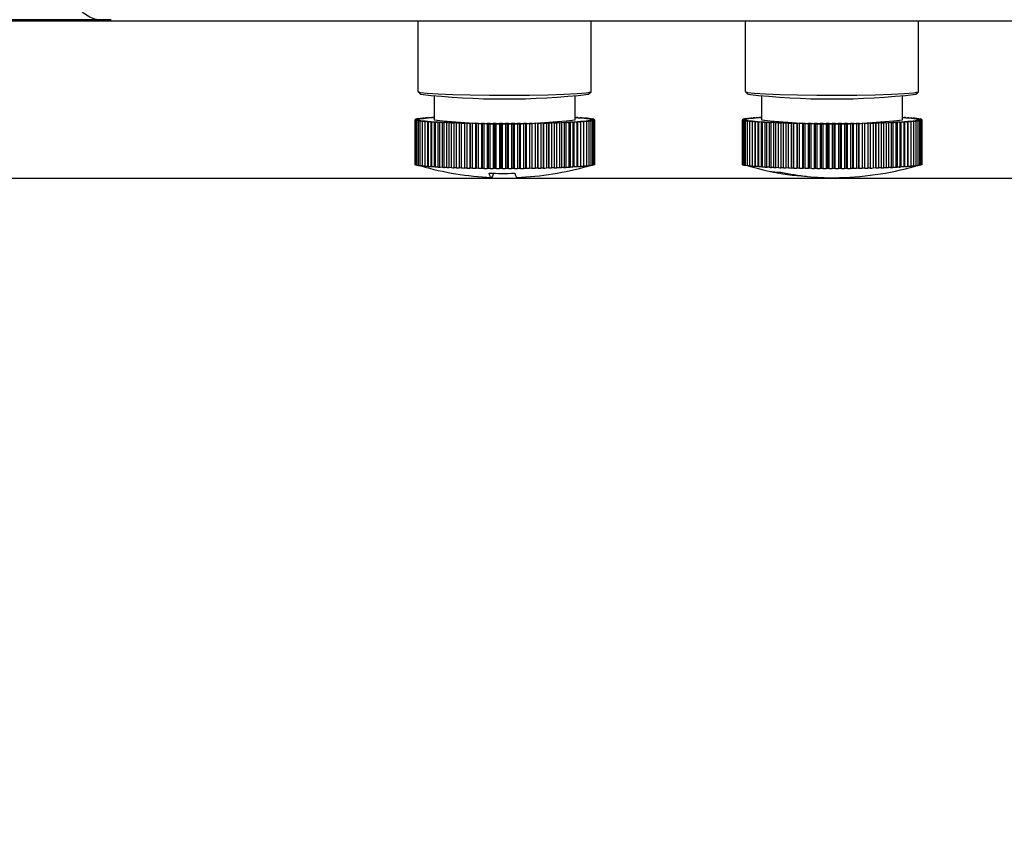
# Model space of a CAD drawing. Header units: millimetres. Extents: x 0 to 210, y 0 to 148.
# Tile 3 of 52: x 24 to 36, y 36 to 47. Entities that reach past the tile are written whole.
import ezdxf

# ---------------------------------------------------------------- set-up
doc = ezdxf.new("R2010")
doc.units = ezdxf.units.MM
doc.header["$LTSCALE"] = 0.5
doc.layers.add('FORMAT', color=7, linetype='Continuous')
doc.styles.add('SLDTEXTSTYLE0', font='TXT', dxfattribs={"width": 0.605})
doc.dimstyles.new('SLDDIMSTYLE0', dxfattribs={"dimtxt": 1.284159, "dimasz": 1.651, "dimexe": 0, "dimexo": 0.0625, "dimgap": 0.32104, "dimtad": 1, "dimdec": 1, "dimlfac": 6, "dimrnd": 1e-09, "dimzin": 12, "dimdsep": 46, "dimtxsty": 'SLDTEXTSTYLE0', "dimsah": 1, "dimcen": 0.09, "dimadec": 0, "dimazin": 3, "dimtfac": 1, "dimtdec": 1, "dimtmove": 0, "dimatfit": 0, "dimfxl": 0, "dimfrac": 2, "dimtolj": 1, "dimtzin": 12, "dimarcsym": 0})
doc.dimstyles.new('SLDDIMSTYLE2', dxfattribs={"dimtxt": 1.284159, "dimasz": 1.651, "dimexe": 0, "dimexo": 0.0625, "dimgap": 0.32104, "dimtad": 1, "dimdec": 0, "dimlfac": 6, "dimrnd": 1e-09, "dimzin": 12, "dimdsep": 46, "dimtxsty": 'SLDTEXTSTYLE0', "dimsah": 1, "dimcen": 0.09, "dimadec": 0, "dimazin": 3, "dimtfac": 1, "dimtdec": 1, "dimtofl": 0, "dimtmove": 0, "dimatfit": 3, "dimfxl": 0, "dimfrac": 2, "dimtolj": 1, "dimtzin": 12, "dimarcsym": 0})
doc.dimstyles.new('SLDDIMSTYLE3', dxfattribs={"dimtxt": 1.284159, "dimasz": 1.651, "dimexe": 0, "dimexo": 0.0625, "dimgap": 0.32104, "dimtad": 1, "dimdec": 1, "dimlfac": 6, "dimrnd": 1e-09, "dimzin": 12, "dimdsep": 46, "dimtxsty": 'SLDTEXTSTYLE0', "dimsah": 1, "dimcen": 0.09, "dimadec": 0, "dimazin": 3, "dimtfac": 1, "dimtdec": 1, "dimtofl": 0, "dimtmove": 0, "dimatfit": 3, "dimfxl": 0, "dimfrac": 2, "dimtolj": 1, "dimtzin": 12, "dimarcsym": 0})

# ---------------------------------------------------------------- blocks, each defined once
blk = doc.blocks.new('_D')
at = {"layer": 'FORMAT'}
for p, q in [((20.392, 46.513), (20.392, 55.294)), ((18.126, 53.922), (18.126, 54.363)), ((18.126, 54.363), (20.098, 54.363)), ((20.098, 54.363), (20.098, 53.922)), ((18.126, 49.512), (18.126, 49.071)), ((20.098, 49.071), (20.098, 49.512)), ((18.126, 49.071), (20.098, 49.071)), ((24.779, 46.513), (19.892, 46.513)), ((20.392, 44.473), (20.392, 46.513)), ((42.695, 44.473), (19.892, 44.473)), ((20.392, 44.473), (20.392, 41.298))]:
    blk.add_line(p, q, dxfattribs=at)
for points in [[(20.392, 46.513), (20.646, 48.164), (20.138, 48.164)], [(20.392, 44.473), (20.138, 42.822), (20.646, 42.822)]]:
    blk.add_solid(points, dxfattribs=at)
at = {"layer": 'FORMAT', "char_height": 1.3229, "attachment_point": 1, "rotation": 90, "style": 'SLDTEXTSTYLE0'}
for s, insert in [('0,482', (18.393, 49.512)), ('12,2', (16.127, 50.002))]:
    blk.add_mtext(s, dxfattribs=dict(at, insert=insert))
blk = doc.blocks.new('_D_2')
at = {"layer": 'FORMAT'}
for p, q in [((24.779, 70.558), (14.42, 70.558)), ((14.92, 46.513), (14.92, 70.558)), ((12.654, 60.25), (12.654, 60.691)), ((12.654, 60.691), (14.626, 60.691)), ((14.626, 60.691), (14.626, 60.25)), ((12.654, 56.821), (12.654, 56.38)), ((14.626, 56.38), (14.626, 56.821)), ((12.654, 56.38), (14.626, 56.38)), ((24.779, 46.513), (14.42, 46.513))]:
    blk.add_line(p, q, dxfattribs=at)
for points in [[(14.92, 70.558), (14.666, 68.907), (15.174, 68.907)], [(14.92, 46.513), (15.174, 48.164), (14.666, 48.164)]]:
    blk.add_solid(points, dxfattribs=at)
at = {"layer": 'FORMAT', "char_height": 1.3229, "attachment_point": 1, "rotation": 90, "style": 'SLDTEXTSTYLE0'}
for s, insert in [('5,68', (12.921, 56.821)), ('144', (10.655, 57.066))]:
    blk.add_mtext(s, dxfattribs=dict(at, insert=insert))
blk = doc.blocks.new('_D_4')
at = {"layer": 'FORMAT'}
for p, q in [((24.837, 46.533), (14.55, 46.533)), ((15.05, 46.533), (15.05, 8.533)), ((12.783, 29.248), (12.783, 29.689)), ((12.783, 29.689), (14.755, 29.689)), ((14.755, 29.689), (14.755, 29.248)), ((12.783, 25.818), (12.783, 25.377)), ((14.755, 25.377), (14.755, 25.818)), ((12.783, 25.377), (14.755, 25.377)), ((24.837, 8.533), (14.55, 8.533))]:
    blk.add_line(p, q, dxfattribs=at)
for points in [[(15.05, 46.533), (14.796, 44.882), (15.304, 44.882)], [(15.05, 8.533), (15.304, 10.184), (14.796, 10.184)]]:
    blk.add_solid(points, dxfattribs=at)
at = {"layer": 'FORMAT', "attachment_point": 1, "rotation": 90, "style": 'SLDTEXTSTYLE0'}
for s, insert, char_height in [('minimal pitch', (15.316, 22.389), 1.32292), ('8,98', (13.05, 25.818), 1.3229), ('228', (10.784, 26.063), 1.3229)]:
    blk.add_mtext(s, dxfattribs=dict(at, insert=insert, char_height=char_height))

msp = doc.modelspace()

# ---------------------------------------------------------------- linework, layer by layer
at = {"color": 7, "linetype": 'Continuous', "lineweight": 25}
for p, q in [((47.851901, 46.513328), (24.779362, 46.513328)), ((28.820195, 46.513328), (28.820195, 45.600782)), ((31.070195, 45.600782), (31.070195, 46.513328)), ((33.070195, 46.513328), (33.070195, 45.600782)), ((35.320195, 45.600782), (35.320195, 46.513328)), ((28.821268, 45.59864), (28.854569, 45.565402)), ((29.028528, 45.541622), (29.028528, 45.234465)), ((30.861862, 45.234465), (30.861862, 45.541622)), ((31.035821, 45.565402), (31.069122, 45.59864)), ((33.071268, 45.59864), (33.104569, 45.565402)), ((33.278528, 45.541622), (33.278528, 45.234465)), ((35.111862, 45.234465), (35.111862, 45.541622)), ((35.285821, 45.565402), (35.319122, 45.59864)), ((28.852255, 45.252268), (28.890403, 45.252547)), ((28.883389, 45.255551), (28.921891, 45.255713)), ((28.905863, 45.254177), (28.883389, 45.255551)), ((28.883389, 45.255551), (28.883389, 45.252496)), ((28.919697, 45.25873), (28.958363, 45.258775)), ((28.93992, 45.257292), (28.919697, 45.25873)), ((28.919697, 45.25873), (28.919697, 45.255704)), ((28.978874, 45.260295), (28.961, 45.261791)), ((28.961, 45.261791), (28.999644, 45.261718)), ((28.961, 45.261791), (28.961, 45.258977)), ((29.022535, 45.263172), (29.007098, 45.264719)), ((29.007098, 45.264719), (29.028528, 45.264613)), ((29.007098, 45.264719), (29.007098, 45.262204)), ((30.861862, 45.263893), (30.894738, 45.264032)), ((30.894738, 45.264032), (30.878711, 45.262496)), ((30.894738, 45.264032), (30.894738, 45.261453)), ((30.901043, 45.261026), (30.93971, 45.261071)), ((30.93971, 45.261071), (30.921266, 45.259588)), ((30.93971, 45.261071), (30.93971, 45.258172)), ((30.941191, 45.258053), (30.979836, 45.25798)), ((30.979836, 45.25798), (30.959065, 45.256557)), ((30.976488, 45.254965), (31.014921, 45.254775)), ((30.979836, 45.25798), (30.979836, 45.254948)), ((31.014921, 45.254775), (30.991925, 45.253418)), ((31.014921, 45.254775), (31.014921, 45.251711)), ((33.104643, 45.252545), (33.142827, 45.252814)), ((33.129084, 45.251237), (33.104643, 45.252545)), ((33.104643, 45.252545), (33.104643, 45.249451)), ((33.136213, 45.255819), (33.174735, 45.255972)), ((33.158504, 45.25444), (33.136213, 45.255819)), ((33.136213, 45.255819), (33.136213, 45.252768)), ((33.172942, 45.258989), (33.211615, 45.259024)), ((33.192974, 45.257546), (33.172942, 45.258989)), ((33.172942, 45.258989), (33.172942, 45.255964)), ((33.232327, 45.260539), (33.214652, 45.26204)), ((33.214652, 45.26204), (33.253286, 45.261957)), ((33.214652, 45.26204), (33.214652, 45.259254)), ((33.27637, 45.263405), (33.261139, 45.264956)), ((33.261139, 45.264956), (33.278528, 45.264866)), ((33.261139, 45.264956), (33.261139, 45.262462)), ((35.111862, 45.263645), (35.148657, 45.263791)), ((35.148657, 45.263791), (35.132425, 45.26226)), ((35.148657, 45.263791), (35.148657, 45.261189)), ((35.154561, 45.260784), (35.193233, 45.260819)), ((35.193233, 45.260819), (35.174592, 45.25934)), ((35.193233, 45.260819), (35.193233, 45.257888)), ((35.194313, 45.2578), (35.232947, 45.257718)), ((35.232947, 45.257718), (35.211988, 45.2563)), ((35.229198, 45.254703), (35.267606, 45.254503)), ((35.232947, 45.257718), (35.232947, 45.254684)), ((35.267606, 45.254503), (35.244429, 45.253153)), ((35.267606, 45.254503), (35.267606, 45.251437)), ((28.778569, 45.234889), (28.812228, 45.235721)), ((28.811905, 45.234034), (28.778569, 45.234889)), ((28.778569, 45.234889), (28.778569, 44.652111)), ((28.780732, 45.231339), (28.812979, 45.23227)), ((28.815355, 45.230586), (28.780732, 45.231339)), ((28.780732, 45.231339), (28.780732, 44.648561)), ((28.78209, 45.238438), (28.816996, 45.239165)), ((28.813976, 45.237483), (28.78209, 45.238438)), ((28.78209, 45.238438), (28.78209, 45.234976)), ((28.788568, 45.227803), (28.819246, 45.228831)), ((28.824309, 45.227158), (28.788568, 45.227803)), ((28.788568, 45.227803), (28.788568, 44.645025)), ((28.791278, 45.241967), (28.827261, 45.242586)), ((28.821559, 45.240918), (28.791278, 45.241967)), ((28.791278, 45.241967), (28.791278, 45.238629)), ((28.802038, 45.2243), (28.830999, 45.225418)), ((28.838725, 45.223765), (28.802038, 45.2243)), ((28.802038, 45.2243), (28.802038, 44.641522)), ((28.806087, 45.24546), (28.842973, 45.245968)), ((28.834615, 45.244321), (28.806087, 45.24546)), ((28.806087, 45.24546), (28.806087, 45.242222)), ((28.811905, 45.232239), (28.811905, 45.234034)), ((28.815355, 45.2287), (28.815355, 45.230586)), ((28.821078, 45.220846), (28.84818, 45.22205)), ((28.858531, 45.220425), (28.821078, 45.220846)), ((28.821078, 45.220846), (28.821078, 44.638068)), ((28.824309, 45.22516), (28.824309, 45.227158)), ((28.826446, 45.248899), (28.864054, 45.249294)), ((28.853083, 45.247676), (28.826446, 45.248899)), ((28.826446, 45.248899), (28.826446, 45.245741)), ((28.838725, 45.22163), (28.838725, 45.223765)), ((28.845595, 45.217459), (28.870705, 45.218743)), ((28.883631, 45.217152), (28.845595, 45.217459)), ((28.845595, 45.217459), (28.845595, 44.634681)), ((28.876871, 45.250967), (28.852255, 45.252268)), ((28.852255, 45.252268), (28.852255, 45.24917)), ((28.858531, 45.21812), (28.858531, 45.220425)), ((28.875469, 45.214155), (28.898465, 45.215512)), ((28.913903, 45.213965), (28.875469, 45.214155)), ((28.875469, 45.214155), (28.875469, 44.631377)), ((28.883631, 45.214636), (28.883631, 45.217152)), ((28.910554, 45.210949), (28.931325, 45.212373)), ((28.949199, 45.210877), (28.910554, 45.210949)), ((28.910554, 45.210949), (28.910554, 44.628171)), ((28.913903, 45.211179), (28.913903, 45.213965)), ((28.949199, 44.628098), (28.949199, 45.210877)), ((28.950681, 45.207859), (28.969124, 45.209342)), ((28.989348, 45.207903), (28.950681, 45.207859)), ((28.950681, 45.207859), (28.950681, 44.62508)), ((28.989348, 44.625125), (28.989348, 45.207903)), ((28.995652, 45.204897), (29.011679, 45.206433)), ((29.034153, 45.20506), (28.995652, 45.204897)), ((28.995652, 45.204897), (28.995652, 44.622119)), ((29.034153, 44.622282), (29.034153, 45.20506)), ((29.045249, 45.20208), (29.058782, 45.203661)), ((29.083397, 45.202359), (29.045249, 45.20208)), ((29.045249, 45.20208), (29.045249, 44.619302)), ((29.083397, 44.619581), (29.083397, 45.202359)), ((29.099231, 45.199421), (29.110203, 45.201039)), ((29.136839, 45.199815), (29.099231, 45.199421)), ((29.099231, 45.199421), (29.099231, 44.616643)), ((29.136839, 44.617037), (29.136839, 45.199815)), ((29.157334, 45.196932), (29.165692, 45.198579)), ((29.19422, 45.19744), (29.157334, 45.196932)), ((29.157334, 45.196932), (29.157334, 44.614154)), ((29.19422, 44.614662), (29.19422, 45.19744)), ((29.219276, 45.194626), (29.224979, 45.196295)), ((29.25526, 45.195245), (29.219276, 45.194626)), ((29.219276, 45.194626), (29.219276, 44.611848)), ((29.25526, 44.612467), (29.25526, 45.195245)), ((29.284754, 45.192515), (29.287774, 45.194197)), ((29.31966, 45.193241), (29.284754, 45.192515)), ((29.284754, 45.192515), (29.284754, 44.609736)), ((29.31966, 44.610463), (29.31966, 45.193241)), ((29.35345, 45.190607), (29.353773, 45.192294)), ((29.387109, 45.191439), (29.35345, 45.190607)), ((29.35345, 45.190607), (29.35345, 44.607829)), ((29.387109, 44.60866), (29.387109, 45.191439)), ((29.425029, 45.188913), (29.422653, 45.190598)), ((29.422653, 45.190598), (29.422653, 44.607819)), ((29.457276, 45.189845), (29.425029, 45.188913)), ((29.425029, 45.188913), (29.425029, 44.606135)), ((29.457276, 44.607067), (29.457276, 45.189845)), ((29.499142, 45.187442), (29.494078, 45.189114)), ((29.494078, 45.189114), (29.494078, 44.606336)), ((29.52982, 45.188469), (29.499142, 45.187442)), ((29.499142, 45.187442), (29.499142, 44.604664)), ((29.52982, 44.605691), (29.52982, 45.188469)), ((29.575428, 45.186199), (29.567702, 45.187852)), ((29.567702, 45.187852), (29.567702, 44.605074)), ((29.604388, 45.187318), (29.575428, 45.186199)), ((29.575428, 45.186199), (29.575428, 44.603421)), ((29.604388, 44.604539), (29.604388, 45.187318)), ((29.653515, 45.185192), (29.643164, 45.186817)), ((29.643164, 45.186817), (29.643164, 44.604039)), ((29.680616, 45.186395), (29.653515, 45.185192)), ((29.653515, 45.185192), (29.653515, 44.602413)), ((29.680616, 44.603617), (29.680616, 45.186395)), ((29.733024, 45.184424), (29.720098, 45.186014)), ((29.720098, 45.186014), (29.720098, 44.603236)), ((29.758134, 45.185707), (29.733024, 45.184424)), ((29.733024, 45.184424), (29.733024, 44.601646)), ((29.758134, 44.602929), (29.758134, 45.185707)), ((29.813566, 45.1839), (29.798129, 45.185447)), ((29.798129, 45.185447), (29.798129, 44.602669)), ((29.836563, 45.185257), (29.813566, 45.1839)), ((29.813566, 45.1839), (29.813566, 44.601122)), ((29.836563, 44.602479), (29.836563, 45.185257)), ((29.89475, 45.183623), (29.876876, 45.185119)), ((29.876876, 45.185119), (29.876876, 44.602341)), ((29.91552, 45.185046), (29.89475, 45.183623)), ((29.89475, 45.183623), (29.89475, 44.600845)), ((29.91552, 44.602268), (29.91552, 45.185046)), ((29.976179, 45.183593), (29.955956, 45.185032)), ((29.955956, 45.185032), (29.955956, 44.602254)), ((29.994623, 45.185076), (29.976179, 45.183593)), ((29.976179, 45.183593), (29.976179, 44.600815)), ((29.994623, 44.602298), (29.994623, 45.185076)), ((30.057458, 45.183812), (30.034984, 45.185185)), ((30.034984, 45.185185), (30.034984, 44.602407)), ((30.073485, 45.185347), (30.057458, 45.183812)), ((30.057458, 45.183812), (30.057458, 44.601033)), ((30.073485, 44.602569), (30.073485, 45.185347)), ((30.138189, 45.184277), (30.113574, 45.185578)), ((30.113574, 45.185578), (30.113574, 44.6028)), ((30.151721, 45.185857), (30.138189, 45.184277)), ((30.138189, 45.184277), (30.138189, 44.601498)), ((30.151721, 44.603079), (30.151721, 45.185857)), ((30.21798, 45.184986), (30.191344, 45.186209)), ((30.191344, 45.186209), (30.191344, 44.603431)), ((30.228952, 45.186604), (30.21798, 45.184986)), ((30.21798, 45.184986), (30.21798, 44.602208)), ((30.228952, 44.603826), (30.228952, 45.186604)), ((30.296442, 45.185937), (30.267914, 45.187076)), ((30.267914, 45.187076), (30.267914, 44.604298)), ((30.3048, 45.187584), (30.296442, 45.185937)), ((30.296442, 45.185937), (30.296442, 44.603158)), ((30.3048, 44.604806), (30.3048, 45.187584)), ((30.373193, 45.187124), (30.342912, 45.188173)), ((30.342912, 45.188173), (30.342912, 44.605395)), ((30.378896, 45.188792), (30.373193, 45.187124)), ((30.373193, 45.187124), (30.373193, 44.604345)), ((30.378896, 44.606014), (30.378896, 45.188792)), ((30.447859, 45.188541), (30.415973, 45.189496)), ((30.415973, 45.189496), (30.415973, 44.606718)), ((30.450879, 45.190223), (30.447859, 45.188541)), ((30.447859, 45.188541), (30.447859, 44.605763)), ((30.450879, 44.607445), (30.450879, 45.190223)), ((30.520076, 45.190182), (30.48674, 45.191038)), ((30.48674, 45.191038), (30.48674, 44.60826)), ((30.520399, 45.19187), (30.520076, 45.190182)), ((30.520076, 45.190182), (30.520076, 44.607404)), ((30.520399, 44.609092), (30.520399, 45.19187)), ((30.589492, 45.19204), (30.554869, 45.192792)), ((30.554869, 45.192792), (30.554869, 44.610014)), ((30.587116, 45.193724), (30.589492, 45.19204)), ((30.589492, 45.19204), (30.589492, 44.609261)), ((30.655769, 45.194103), (30.620027, 45.194748)), ((30.620027, 45.194748), (30.620027, 44.61197)), ((30.650706, 45.195776), (30.655769, 45.194103)), ((30.655769, 45.194103), (30.655769, 44.611325)), ((30.718585, 45.196364), (30.681898, 45.196898)), ((30.681898, 45.196898), (30.681898, 44.61412)), ((30.710859, 45.198017), (30.718585, 45.196364)), ((30.718585, 45.196364), (30.718585, 44.613586)), ((30.777632, 45.19881), (30.74018, 45.199232)), ((30.74018, 45.199232), (30.74018, 44.616453)), ((30.767281, 45.200435), (30.777632, 45.19881)), ((30.777632, 45.19881), (30.777632, 44.616032)), ((30.832624, 45.20143), (30.794588, 45.201736)), ((30.794588, 45.201736), (30.794588, 44.618958)), ((30.819698, 45.20302), (30.832624, 45.20143)), ((30.832624, 45.20143), (30.832624, 44.618651)), ((30.883292, 45.20421), (30.844859, 45.204401)), ((30.844859, 45.204401), (30.844859, 44.621622)), ((30.867855, 45.205757), (30.883292, 45.20421)), ((30.883292, 45.20421), (30.883292, 44.621432)), ((30.929391, 45.207138), (30.890746, 45.207211)), ((30.890746, 45.207211), (30.890746, 44.624433)), ((30.911517, 45.208635), (30.929391, 45.207138)), ((30.929391, 45.207138), (30.929391, 44.62436)), ((30.970694, 45.210199), (30.932027, 45.210155)), ((30.932027, 45.210155), (30.932027, 44.627377)), ((30.950471, 45.211638), (30.970694, 45.210199)), ((31.007001, 45.213379), (30.9685, 45.213217)), ((30.9685, 45.213217), (30.9685, 45.210356)), ((30.970694, 45.210199), (30.970694, 44.627421)), ((30.984527, 45.214752), (31.007001, 45.213379)), ((31.038135, 45.216661), (30.999987, 45.216382)), ((30.999987, 45.216382), (30.999987, 45.213807)), ((31.00676, 45.251777), (31.044795, 45.25147)), ((31.007001, 45.213379), (31.007001, 44.630601)), ((31.01352, 45.217963), (31.038135, 45.216661)), ((31.044795, 45.25147), (31.019685, 45.250187)), ((31.063944, 45.22003), (31.026336, 45.219635)), ((31.026336, 45.219635), (31.026336, 45.217285)), ((31.03186, 45.248505), (31.069312, 45.248083)), ((31.037308, 45.221253), (31.063944, 45.22003)), ((31.038135, 45.216661), (31.038135, 44.633883)), ((31.069312, 45.248083), (31.042211, 45.246879)), ((31.044795, 45.25147), (31.044795, 45.248359)), ((31.084303, 45.223469), (31.047417, 45.222961)), ((31.047417, 45.222961), (31.047417, 45.220789)), ((31.051666, 45.245164), (31.088352, 45.244629)), ((31.055775, 45.224609), (31.084303, 45.223469)), ((31.088352, 45.244629), (31.059392, 45.243511)), ((31.099113, 45.226962), (31.063129, 45.226343)), ((31.063129, 45.226343), (31.063129, 45.224315)), ((31.063944, 45.22003), (31.063944, 44.637252)), ((31.066081, 45.241771), (31.101823, 45.241126)), ((31.068832, 45.228012), (31.099113, 45.226962)), ((31.069312, 45.248083), (31.069312, 45.244907)), ((31.101823, 45.241126), (31.071144, 45.240099)), ((31.1083, 45.230491), (31.073394, 45.229764)), ((31.073394, 45.229764), (31.073394, 45.227854)), ((31.075035, 45.238343), (31.109659, 45.237591)), ((31.076414, 45.231446), (31.1083, 45.230491)), ((31.109659, 45.237591), (31.077411, 45.236659)), ((31.111821, 45.23404), (31.078163, 45.233209)), ((31.078163, 45.233209), (31.078163, 45.231394)), ((31.078485, 45.234896), (31.111821, 45.23404)), ((31.084303, 45.223469), (31.084303, 44.640691)), ((31.088352, 45.244629), (31.088352, 45.241369)), ((31.099113, 45.226962), (31.099113, 44.644184)), ((31.101823, 45.241126), (31.101823, 45.237761)), ((31.1083, 45.230491), (31.1083, 44.647713)), ((31.109659, 45.237591), (31.109659, 45.234096)), ((31.111821, 45.23404), (31.111821, 44.651262)), ((33.028645, 45.235185), (33.062414, 45.236008)), ((33.061867, 45.234321), (33.028645, 45.235185)), ((33.028645, 45.235185), (33.028645, 44.652407)), ((33.030335, 45.231633), (33.062706, 45.232557)), ((33.064858, 45.230872), (33.030335, 45.231633)), ((33.030335, 45.231633), (33.030335, 44.648855)), ((33.032638, 45.238732), (33.067641, 45.239451)), ((33.064397, 45.237769), (33.032638, 45.238732)), ((33.032638, 45.238732), (33.032638, 45.235282)), ((33.037701, 45.228096), (33.068515, 45.229116)), ((33.073356, 45.227442), (33.037701, 45.228096)), ((33.037701, 45.228096), (33.037701, 44.645318)), ((33.042295, 45.242259), (33.078361, 45.242869)), ((33.072436, 45.241202), (33.042295, 45.242259)), ((33.042295, 45.242259), (33.042295, 45.238931)), ((33.050705, 45.22459), (33.079814, 45.225701)), ((33.08732, 45.224046), (33.050705, 45.22459)), ((33.050705, 45.22459), (33.050705, 44.641811)), ((33.057569, 45.245748), (33.094522, 45.246247)), ((33.085945, 45.244602), (33.057569, 45.245748)), ((33.057569, 45.245748), (33.057569, 45.242518)), ((33.061867, 45.232533), (33.061867, 45.234321)), ((33.064858, 45.228995), (33.064858, 45.230872)), ((33.069285, 45.221131), (33.096546, 45.222328)), ((33.106681, 45.2207), (33.069285, 45.221131)), ((33.069285, 45.221131), (33.069285, 44.638353)), ((33.073356, 45.225454), (33.073356, 45.227442)), ((33.078385, 45.249182), (33.116046, 45.249567)), ((33.104859, 45.247952), (33.078385, 45.249182)), ((33.078385, 45.249182), (33.078385, 45.246029)), ((33.08732, 45.221923), (33.08732, 45.224046)), ((33.093351, 45.217738), (33.118631, 45.219015)), ((33.131345, 45.217421), (33.093351, 45.217738)), ((33.093351, 45.217738), (33.093351, 44.63496)), ((33.106681, 45.218411), (33.106681, 45.2207)), ((33.122785, 45.214426), (33.145961, 45.215777)), ((33.161192, 45.214226), (33.122785, 45.214426)), ((33.122785, 45.214426), (33.122785, 44.631648)), ((33.131345, 45.214925), (33.131345, 45.217421)), ((33.157443, 45.211212), (33.178403, 45.21263)), ((33.196077, 45.211129), (33.157443, 45.211212)), ((33.157443, 45.211212), (33.157443, 44.628434)), ((33.161192, 45.211465), (33.161192, 45.214226)), ((33.196077, 44.628351), (33.196077, 45.211129)), ((33.197157, 45.208111), (33.215798, 45.209589)), ((33.235829, 45.208146), (33.197157, 45.208111)), ((33.197157, 45.208111), (33.197157, 44.625333)), ((33.235829, 44.625368), (33.235829, 45.208146)), ((33.241734, 45.205138), (33.257965, 45.20667)), ((33.280256, 45.205291), (33.241734, 45.205138)), ((33.241734, 45.205138), (33.241734, 44.62236)), ((33.280256, 44.622513), (33.280256, 45.205291)), ((33.290955, 45.202309), (33.304698, 45.203886)), ((33.32914, 45.202578), (33.290955, 45.202309)), ((33.290955, 45.202309), (33.290955, 44.61953)), ((33.32914, 44.6198), (33.32914, 45.202578)), ((33.344582, 45.199636), (33.355769, 45.201251)), ((33.382243, 45.200021), (33.344582, 45.199636)), ((33.344582, 45.199636), (33.344582, 44.616857)), ((33.382243, 44.617242), (33.382243, 45.200021)), ((33.402354, 45.197132), (33.41093, 45.198777)), ((33.439306, 45.197631), (33.402354, 45.197132)), ((33.402354, 45.197132), (33.402354, 44.614354)), ((33.439306, 44.614853), (33.439306, 45.197631)), ((33.463987, 45.194811), (33.469912, 45.196478)), ((33.500053, 45.195421), (33.463987, 45.194811)), ((33.463987, 45.194811), (33.463987, 44.612033)), ((33.500053, 44.612642), (33.500053, 45.195421)), ((33.529184, 45.192682), (33.532427, 45.194364)), ((33.564186, 45.193401), (33.529184, 45.192682)), ((33.529184, 45.192682), (33.529184, 44.609904)), ((33.564186, 44.610622), (33.564186, 45.193401)), ((33.597624, 45.190758), (33.598172, 45.192445)), ((33.631393, 45.191581), (33.597624, 45.190758)), ((33.597624, 45.190758), (33.597624, 44.60798)), ((33.631393, 44.608802), (33.631393, 45.191581)), ((33.668977, 45.189046), (33.666825, 45.190731)), ((33.666825, 45.190731), (33.666825, 44.607952)), ((33.701347, 45.18997), (33.668977, 45.189046)), ((33.668977, 45.189046), (33.668977, 44.606268)), ((33.701347, 44.607191), (33.701347, 45.18997)), ((33.742893, 45.187555), (33.738052, 45.189229)), ((33.738052, 45.189229), (33.738052, 44.606451)), ((33.773707, 45.188575), (33.742893, 45.187555)), ((33.742893, 45.187555), (33.742893, 44.604777)), ((33.773707, 44.605797), (33.773707, 45.188575)), ((33.819012, 45.186293), (33.811506, 45.187949)), ((33.811506, 45.187949), (33.811506, 44.60517)), ((33.848121, 45.187405), (33.819012, 45.186293)), ((33.819012, 45.186293), (33.819012, 44.603515)), ((33.848121, 44.604626), (33.848121, 45.187405)), ((33.896964, 45.185266), (33.88683, 45.186894)), ((33.88683, 45.186894), (33.88683, 44.604116)), ((33.924225, 45.186463), (33.896964, 45.185266)), ((33.896964, 45.185266), (33.896964, 44.602488)), ((33.924225, 44.603685), (33.924225, 45.186463)), ((33.976369, 45.184479), (33.963655, 45.186072)), ((33.963655, 45.186072), (33.963655, 44.603294)), ((34.00165, 45.185756), (33.976369, 45.184479)), ((33.976369, 45.184479), (33.976369, 44.6017)), ((34.00165, 44.602977), (34.00165, 45.185756)), ((34.056841, 45.183935), (34.041609, 45.185485)), ((34.041609, 45.185485), (34.041609, 44.602707)), ((34.080017, 45.185285), (34.056841, 45.183935)), ((34.056841, 45.183935), (34.056841, 44.601156)), ((34.080017, 44.602507), (34.080017, 45.185285)), ((34.137986, 45.183637), (34.120312, 45.185137)), ((34.120312, 45.185137), (34.120312, 44.602359)), ((34.158946, 45.185055), (34.137986, 45.183637)), ((34.137986, 45.183637), (34.137986, 44.600859)), ((34.158946, 44.602277), (34.158946, 45.185055)), ((34.21941, 45.183586), (34.199379, 45.18503)), ((34.199379, 45.18503), (34.199379, 44.602252)), ((34.238051, 45.185065), (34.21941, 45.183586)), ((34.21941, 45.183586), (34.21941, 44.600808)), ((34.238051, 44.602287), (34.238051, 45.185065)), ((34.300716, 45.183784), (34.278425, 45.185163)), ((34.278425, 45.185163), (34.278425, 44.602385)), ((34.316947, 45.185315), (34.300716, 45.183784)), ((34.300716, 45.183784), (34.300716, 44.601006)), ((34.316947, 44.602537), (34.316947, 45.185315)), ((34.381508, 45.184229), (34.357066, 45.185536)), ((34.357066, 45.185536), (34.357066, 44.602758)), ((34.39525, 45.185806), (34.381508, 45.184229)), ((34.381508, 45.184229), (34.381508, 44.60145)), ((34.39525, 44.603028), (34.39525, 45.185806)), ((34.461392, 45.184918), (34.434919, 45.186148)), ((34.434919, 45.186148), (34.434919, 44.60337)), ((34.472579, 45.186533), (34.461392, 45.184918)), ((34.461392, 45.184918), (34.461392, 44.60214)), ((34.472579, 44.603755), (34.472579, 45.186533)), ((34.53998, 45.185848), (34.511603, 45.186995)), ((34.511603, 45.186995), (34.511603, 44.604217)), ((34.548556, 45.187494), (34.53998, 45.185848)), ((34.53998, 45.185848), (34.53998, 44.60307)), ((34.548556, 44.604716), (34.548556, 45.187494)), ((34.616887, 45.187016), (34.586746, 45.188073)), ((34.586746, 45.188073), (34.586746, 44.605295)), ((34.622812, 45.188683), (34.616887, 45.187016)), ((34.616887, 45.187016), (34.616887, 44.604238)), ((34.622812, 44.605905), (34.622812, 45.188683)), ((34.69174, 45.188415), (34.659982, 45.189378)), ((34.659982, 45.189378), (34.659982, 44.6066)), ((34.694984, 45.190096), (34.69174, 45.188415)), ((34.69174, 45.188415), (34.69174, 44.605637)), ((34.694984, 44.607318), (34.694984, 45.190096)), ((34.764174, 45.190038), (34.730953, 45.190902)), ((34.730953, 45.190902), (34.730953, 44.608124)), ((34.764722, 45.191725), (34.764174, 45.190038)), ((34.764174, 45.190038), (34.764174, 44.60726)), ((34.764722, 44.608947), (34.764722, 45.191725)), ((34.833836, 45.191877), (34.799314, 45.192638)), ((34.799314, 45.192638), (34.799314, 44.60986)), ((34.831684, 45.193562), (34.833836, 45.191877)), ((34.833836, 45.191877), (34.833836, 44.609099)), ((34.900387, 45.193924), (34.864732, 45.194578)), ((34.864732, 45.194578), (34.864732, 44.6118)), ((34.895546, 45.195598), (34.900387, 45.193924)), ((34.900387, 45.193924), (34.900387, 44.611146)), ((34.963502, 45.196169), (34.926887, 45.196713)), ((34.926887, 45.196713), (34.926887, 44.613934)), ((34.955996, 45.197824), (34.963502, 45.196169)), ((34.963502, 45.196169), (34.963502, 44.61339)), ((35.022874, 45.1986), (34.985479, 45.199031)), ((34.985479, 45.199031), (34.985479, 44.616253)), ((35.012739, 45.200228), (35.022874, 45.1986)), ((35.022874, 45.1986), (35.022874, 44.615822)), ((35.078214, 45.201205), (35.040219, 45.201522)), ((35.040219, 45.201522), (35.040219, 44.618744)), ((35.0655, 45.202799), (35.078214, 45.201205)), ((35.078214, 45.201205), (35.078214, 44.618427)), ((35.129251, 45.203973), (35.090843, 45.204173)), ((35.090843, 45.204173), (35.090843, 44.621395)), ((35.11402, 45.205524), (35.129251, 45.203973)), ((35.129251, 45.203973), (35.129251, 44.621195)), ((35.175738, 45.20689), (35.137104, 45.206972)), ((35.137104, 45.206972), (35.137104, 44.624194)), ((35.158064, 45.20839), (35.175738, 45.20689)), ((35.175738, 45.20689), (35.175738, 44.624111)), ((35.217448, 45.20994), (35.178776, 45.209905)), ((35.178776, 45.209905), (35.178776, 44.627127)), ((35.197416, 45.211384), (35.217448, 45.20994)), ((35.254177, 45.21311), (35.215655, 45.212958)), ((35.215655, 45.212958), (35.215655, 45.210069)), ((35.217448, 45.20994), (35.217448, 44.627162)), ((35.231887, 45.214489), (35.254177, 45.21311)), ((35.285748, 45.216385), (35.247563, 45.216115)), ((35.247563, 45.216115), (35.247563, 45.21352)), ((35.254177, 45.21311), (35.254177, 44.630332)), ((35.259045, 45.251508), (35.297039, 45.251192)), ((35.261306, 45.217692), (35.285748, 45.216385)), ((35.297039, 45.251192), (35.271759, 45.249915)), ((35.312005, 45.219747), (35.274345, 45.219362)), ((35.274345, 45.219362), (35.274345, 45.216995)), ((35.283709, 45.248229), (35.321105, 45.247798)), ((35.285531, 45.220977), (35.312005, 45.219747)), ((35.285748, 45.216385), (35.285748, 44.633607)), ((35.321105, 45.247798), (35.293844, 45.246601)), ((35.332821, 45.223181), (35.295868, 45.222682)), ((35.295868, 45.222682), (35.295868, 45.220497)), ((35.297039, 45.251192), (35.297039, 45.248076)), ((35.303071, 45.244884), (35.339685, 45.24434)), ((35.304445, 45.224328), (35.332821, 45.223181)), ((35.339685, 45.24434), (35.310577, 45.243229)), ((35.312005, 45.219747), (35.312005, 44.636969)), ((35.348095, 45.22667), (35.312029, 45.22606)), ((35.312029, 45.22606), (35.312029, 45.224021)), ((35.317034, 45.241488), (35.35269, 45.240833)), ((35.317954, 45.227727), (35.348095, 45.22667)), ((35.321105, 45.247798), (35.321105, 45.244616)), ((35.35269, 45.240833), (35.321875, 45.239814)), ((35.357752, 45.230197), (35.32275, 45.229479)), ((35.32275, 45.229479), (35.32275, 45.227559)), ((35.325532, 45.238057), (35.360055, 45.237296)), ((35.325993, 45.23116), (35.357752, 45.230197)), ((35.360055, 45.237296), (35.327684, 45.236372)), ((35.361745, 45.233745), (35.327976, 45.232922)), ((35.327976, 45.232922), (35.327976, 45.2311)), ((35.328524, 45.234609), (35.361745, 45.233745)), ((35.332821, 45.223181), (35.332821, 44.640403)), ((35.339685, 45.24434), (35.339685, 45.241072)), ((35.348095, 45.22667), (35.348095, 44.643892)), ((35.35269, 45.240833), (35.35269, 45.237458)), ((35.357752, 45.230197), (35.357752, 44.647419)), ((35.360055, 45.237296), (35.360055, 45.233789)), ((35.361745, 45.233745), (35.361745, 44.650967)), ((28.780732, 44.652056), (28.778569, 44.652111)), ((28.788568, 44.64839), (28.780732, 44.648561)), ((28.802038, 44.644782), (28.788568, 44.645025)), ((28.821078, 44.641244), (28.802038, 44.641522)), ((28.845595, 44.637792), (28.821078, 44.638068)), ((28.875469, 44.63444), (28.845595, 44.634681)), ((28.910554, 44.631203), (28.875469, 44.631377)), ((28.949199, 44.628098), (28.910554, 44.628171)), ((28.989348, 44.625125), (28.950681, 44.62508)), ((29.034153, 44.622282), (28.995652, 44.622119)), ((29.083397, 44.619581), (29.045249, 44.619302)), ((29.136839, 44.617037), (29.099231, 44.616643)), ((29.19422, 44.614662), (29.157334, 44.614154)), ((30.718585, 44.613586), (30.681898, 44.61412)), ((30.777632, 44.616032), (30.74018, 44.616453)), ((30.832624, 44.618651), (30.794588, 44.618958)), ((30.883292, 44.621432), (30.844859, 44.621622)), ((30.929391, 44.62436), (30.890746, 44.624433)), ((30.970694, 44.627421), (30.932027, 44.627377)), ((31.007001, 44.630601), (30.970694, 44.630448)), ((31.038135, 44.633883), (31.007001, 44.633655)), ((31.063944, 44.637252), (31.038135, 44.636981)), ((31.084303, 44.640691), (31.063944, 44.640411)), ((31.099113, 44.644184), (31.084303, 44.643929)), ((31.1083, 44.647713), (31.099113, 44.647522)), ((31.111821, 44.651262), (31.1083, 44.651175)), ((33.030335, 44.652363), (33.028645, 44.652407)), ((33.037701, 44.648693), (33.030335, 44.648855)), ((33.050705, 44.645079), (33.037701, 44.645318)), ((33.069285, 44.641535), (33.050705, 44.641811)), ((33.093351, 44.638076), (33.069285, 44.638353)), ((33.122785, 44.634715), (33.093351, 44.63496)), ((33.157443, 44.631467), (33.122785, 44.631648)), ((33.196077, 44.628351), (33.157443, 44.628434)), ((33.235829, 44.625368), (33.197157, 44.625333)), ((33.280256, 44.622513), (33.241734, 44.62236)), ((33.32914, 44.6198), (33.290955, 44.61953)), ((33.382243, 44.617242), (33.344582, 44.616857)), ((33.439306, 44.614853), (33.402354, 44.614354)), ((34.963502, 44.61339), (34.926887, 44.613934)), ((35.022874, 44.615822), (34.985479, 44.616253)), ((35.078214, 44.618427), (35.040219, 44.618744)), ((35.129251, 44.621195), (35.090843, 44.621395)), ((35.175738, 44.624111), (35.137104, 44.624194)), ((35.217448, 44.627162), (35.178776, 44.627127)), ((35.254177, 44.630332), (35.217448, 44.630187)), ((35.285748, 44.633607), (35.254177, 44.633384)), ((35.312005, 44.636969), (35.285748, 44.6367)), ((35.332821, 44.640403), (35.312005, 44.640122)), ((35.348095, 44.643892), (35.332821, 44.643634)), ((35.357752, 44.647419), (35.348095, 44.647221)), ((35.361745, 44.650967), (35.357752, 44.650869)), ((29.25526, 44.612467), (29.219276, 44.611848)), ((29.31966, 44.610463), (29.284754, 44.609736)), ((29.387109, 44.60866), (29.35345, 44.607829)), ((29.425029, 44.606135), (29.422653, 44.607819)), ((29.457276, 44.607067), (29.425029, 44.606135)), ((29.499142, 44.604664), (29.494078, 44.606336)), ((29.52982, 44.605691), (29.499142, 44.604664)), ((29.575428, 44.603421), (29.567702, 44.605074)), ((29.604388, 44.604539), (29.575428, 44.603421)), ((29.653515, 44.602413), (29.643164, 44.604039)), ((29.680616, 44.603617), (29.653515, 44.602413)), ((29.733024, 44.601646), (29.720098, 44.603236)), ((29.758134, 44.602929), (29.733024, 44.601646)), ((29.813566, 44.601122), (29.798129, 44.602669)), ((29.836563, 44.602479), (29.813566, 44.601122)), ((29.89475, 44.600845), (29.876876, 44.602341)), ((29.91552, 44.602268), (29.89475, 44.600845)), ((29.976179, 44.600815), (29.955956, 44.602254)), ((29.994623, 44.602298), (29.976179, 44.600815)), ((30.057458, 44.601033), (30.034984, 44.602407)), ((30.073485, 44.602569), (30.057458, 44.601033)), ((30.138189, 44.601498), (30.113574, 44.6028)), ((30.151721, 44.603079), (30.138189, 44.601498)), ((30.21798, 44.602208), (30.191344, 44.603431)), ((30.228952, 44.603826), (30.21798, 44.602208)), ((30.296442, 44.603158), (30.267914, 44.604298)), ((30.3048, 44.604806), (30.296442, 44.603158)), ((30.373193, 44.604345), (30.342912, 44.605395)), ((30.378896, 44.606014), (30.373193, 44.604345)), ((30.447859, 44.605763), (30.415973, 44.606718)), ((30.450879, 44.607445), (30.447859, 44.605763)), ((30.520076, 44.607404), (30.48674, 44.60826)), ((30.520399, 44.609092), (30.520076, 44.607404)), ((30.589492, 44.609261), (30.554869, 44.610014)), ((30.655769, 44.611325), (30.620027, 44.61197)), ((33.500053, 44.612642), (33.463987, 44.612033)), ((33.564186, 44.610622), (33.529184, 44.609904)), ((33.631393, 44.608802), (33.597624, 44.60798)), ((33.668977, 44.606268), (33.666825, 44.607952)), ((33.701347, 44.607191), (33.668977, 44.606268)), ((33.742893, 44.604777), (33.738052, 44.606451)), ((33.773707, 44.605797), (33.742893, 44.604777)), ((33.819012, 44.603515), (33.811506, 44.60517)), ((33.848121, 44.604626), (33.819012, 44.603515)), ((33.896964, 44.602488), (33.88683, 44.604116)), ((33.924225, 44.603685), (33.896964, 44.602488)), ((33.976369, 44.6017), (33.963655, 44.603294)), ((34.00165, 44.602977), (33.976369, 44.6017)), ((34.056841, 44.601156), (34.041609, 44.602707)), ((34.080017, 44.602507), (34.056841, 44.601156)), ((34.137986, 44.600859), (34.120312, 44.602359)), ((34.158946, 44.602277), (34.137986, 44.600859)), ((34.21941, 44.600808), (34.199379, 44.602252)), ((34.238051, 44.602287), (34.21941, 44.600808)), ((34.300716, 44.601006), (34.278425, 44.602385)), ((34.316947, 44.602537), (34.300716, 44.601006)), ((34.381508, 44.60145), (34.357066, 44.602758)), ((34.39525, 44.603028), (34.381508, 44.60145)), ((34.461392, 44.60214), (34.434919, 44.60337)), ((34.472579, 44.603755), (34.461392, 44.60214)), ((34.53998, 44.60307), (34.511603, 44.604217)), ((34.548556, 44.604716), (34.53998, 44.60307)), ((34.616887, 44.604238), (34.586746, 44.605295)), ((34.622812, 44.605905), (34.616887, 44.604238)), ((34.69174, 44.605637), (34.659982, 44.6066)), ((34.694984, 44.607318), (34.69174, 44.605637)), ((34.764174, 44.60726), (34.730953, 44.608124)), ((34.764722, 44.608947), (34.764174, 44.60726)), ((34.833836, 44.609099), (34.799314, 44.60986)), ((34.900387, 44.611146), (34.864732, 44.6118))]:
    msp.add_line(p, q, dxfattribs=at)
at = {"color": 7, "linetype": 'Continuous', "lineweight": 25, "flags": 128}
for points in [[(28.820195, 45.600782), (28.85052, 45.589466), (28.939858, 45.578759), (29.083395, 45.56924), (29.273392, 45.561421), (29.499605, 45.555724), (29.749841, 45.552456), (30.010608, 45.551794), (30.267849, 45.553772), (30.507695, 45.558285), (30.717217, 45.565089), (30.885119, 45.573817), (31.002349, 45.583999), (31.062588, 45.595086), (31.070195, 45.600782)], [(33.070195, 45.600782), (33.10052, 45.589466), (33.189858, 45.578759), (33.333395, 45.56924), (33.523392, 45.561421), (33.749605, 45.555724), (33.999841, 45.552456), (34.260608, 45.551794), (34.517849, 45.553772), (34.757695, 45.558285), (34.967217, 45.565089), (35.135119, 45.573817), (35.252349, 45.583999), (35.312588, 45.595086), (35.320195, 45.600782)], [(29.799556, 44.539761), (29.796804, 44.529647), (29.787757, 44.503759), (29.778684, 44.489019), (29.769612, 44.485471), (29.760565, 44.493124), (29.75157, 44.511956), (29.742652, 44.541914)], [(30.075674, 44.541285), (30.084591, 44.511327), (30.093587, 44.492495), (30.102633, 44.484842), (30.104592, 44.48466)]]:
    msp.add_lwpolyline(points, dxfattribs=at)
at = {"color": 7, "linetype": 'Continuous', "lineweight": 25}
for centre, radius, start, end in [((29.945195, 55.232822), 9.728745, 263.5634171, 276.4365829), ((34.195195, 55.232822), 9.728745, 263.5634171, 276.4365829), ((29.052842, 43.785817), 1.475698, 95.7161001, 96.3196958), ((29.13404, 42.93683), 2.328568, 94.7819938, 95.2273096), ((29.221203, 41.851548), 3.417349, 94.0663501, 94.4111683), ((29.311619, 40.531071), 4.740923, 93.4958525, 93.7730572), ((30.600538, 40.867668), 4.403624, 86.0870791, 86.3782651), ((30.690425, 42.132662), 3.135434, 85.4126926, 85.7778836), ((30.776407, 43.161092), 2.10341, 84.5416491, 85.0182059), ((30.855787, 43.954757), 1.305777, 83.3606855, 84.0155786), ((33.3093, 43.724056), 1.537796, 95.6274831, 96.2147156), ((33.391096, 42.855677), 2.410027, 94.7154541, 95.1506769), ((33.478634, 41.750633), 3.518537, 94.0141408, 94.3523154), ((33.569197, 40.411034), 4.861199, 93.4534425, 93.7260553), ((34.858093, 40.981675), 4.289366, 86.036734, 86.3330687), ((34.94776, 42.227231), 3.040582, 85.3489173, 85.721665), ((35.033294, 43.235909), 2.028278, 84.4573654, 84.9456206), ((35.112008, 44.010512), 1.249676, 83.2429124, 83.9172648), ((28.81532, 45.234905), 0.003524, 194.3117677, 228.3765916), ((28.817294, 45.232443), 0.006034, 123.3539101, 147.0945313), ((28.829797, 45.257404), 0.030459, 241.6966996, 249.7332082), ((28.835652, 45.197415), 0.045729, 107.9506843, 114.0772067), ((28.860234, 45.35157), 0.129495, 253.8938182, 256.9523143), ((28.869772, 45.078801), 0.169212, 101.9914256, 104.5500172), ((28.905601, 45.565545), 0.348261, 258.9288024, 260.5097332), ((28.9185, 44.829649), 0.423114, 98.8941844, 100.2826136), ((28.964375, 45.941628), 0.728929, 261.6508236, 262.6168592), ((28.980205, 44.409381), 0.847906, 97.0000669, 97.873457), ((29.034603, 46.514173), 1.305777, 263.3606855, 264.0155786), ((29.113984, 47.307837), 2.10341, 264.5416491, 265.0182059), ((29.199965, 48.336267), 3.135434, 265.4126926, 265.7778836), ((29.289852, 49.601262), 4.403624, 266.0870791, 266.3782651), ((29.945195, 52.887113), 7.707354, 263.1694134, 276.8305866), ((29.380918, 51.09247), 5.897613, 266.6292033, 266.8688588), ((29.47052, 52.787619), 7.595132, 267.0783769, 267.2808392), ((29.556203, 54.653286), 9.462768, 267.4599769, 267.6348351), ((29.635808, 56.646154), 11.457227, 267.7911434, 267.9450685), ((29.70755, 58.714722), 13.52704, 268.083901, 268.2216935), ((29.770094, 60.801382), 15.614639, 268.3469666, 268.472186), ((29.822602, 62.844777), 17.658709, 268.5868471, 268.7022063), ((29.864761, 64.782337), 19.596729, 268.8085338, 268.9161559), ((29.896786, 66.552883), 21.367565, 269.015957, 269.1175476), ((29.919402, 68.099188), 22.914036, 269.2122943, 269.3092609), ((29.933801, 69.370378), 24.185308, 269.400186, 269.4937241), ((29.941581, 70.324073), 25.139035, 269.581891, 269.673048), ((29.944663, 70.92818), 25.74315, 269.7594041, 269.8491294), ((29.945195, 71.162243), 25.977214, 269.9345491, 270.0237345), ((29.945453, 71.018312), 25.833282, 270.109055, 270.1985714), ((29.947723, 70.501277), 25.316242, 270.2846261, 270.3753572), ((29.954194, 69.628662), 24.443603, 270.4630084, 270.5558863), ((29.966852, 68.429887), 23.244761, 270.6460604, 270.742105), ((29.987379, 66.945017), 21.759748, 270.8358333, 270.9361995), ((30.01707, 65.223079), 20.037554, 271.0346686, 271.1407064), ((30.056767, 63.319992), 18.134052, 271.2453236, 271.3586579), ((30.106809, 61.296218), 16.109659, 271.4711397, 271.5937805), ((30.16701, 59.214233), 14.026802, 271.7162774, 271.8507771), ((30.236657, 57.135918), 11.947319, 271.9860541, 272.1357403), ((30.314528, 55.12), 9.929896, 272.2874473, 272.4567774), ((30.398942, 53.219642), 8.027662, 272.6298689, 272.8249915), ((30.48782, 51.480287), 6.286035, 273.0264012, 273.2560792), ((30.578771, 49.937858), 4.740923, 273.4958525, 273.7730572), ((30.669187, 48.617381), 3.417349, 274.0663501, 274.4111683), ((30.75635, 47.5321), 2.328568, 274.7819938, 275.2273096), ((30.837548, 46.683112), 1.475698, 275.7161001, 276.3196958), ((30.910185, 46.059548), 0.847906, 277.0000669, 277.873457), ((30.926015, 44.527301), 0.728929, 81.6508236, 82.6168592), ((30.97189, 45.63928), 0.423114, 278.8941844, 280.2826136), ((30.984789, 44.903384), 0.348261, 78.9288024, 80.5097332), ((31.020619, 45.390128), 0.169212, 281.9914256, 284.5500172), ((31.030157, 45.11736), 0.129495, 73.8938182, 76.9523143), ((31.054738, 45.271514), 0.045729, 287.9506843, 294.0772067), ((31.060594, 45.211525), 0.030459, 61.6966996, 69.7332082), ((31.073097, 45.236487), 0.006034, 303.3539101, 327.0945313), ((31.075071, 45.234025), 0.003524, 14.3117677, 48.3765916), ((33.064854, 45.234661), 0.003007, 186.4994943, 224.4033351), ((33.068201, 45.231491), 0.00734, 121.2107171, 142.0288481), ((33.077975, 45.253496), 0.026151, 239.8962756, 248.7946053), ((33.0879, 45.191419), 0.052129, 107.2566047, 112.870053), ((33.107117, 45.339805), 0.117326, 253.2766699, 256.5433179), ((33.123285, 45.06367), 0.184745, 101.660736, 104.0737375), ((33.151294, 45.542113), 0.324438, 258.6275462, 260.2849827), ((33.173161, 44.801736), 0.451414, 98.7027146, 100.0324726), ((33.209023, 45.903289), 0.690219, 261.473017, 262.474852), ((33.235858, 44.365665), 0.891986, 96.8749798, 97.7193474), ((33.278382, 46.458418), 1.249676, 263.2429124, 263.9172648), ((33.357096, 47.233021), 2.028278, 264.4573654, 264.9456206), ((33.442631, 48.241699), 3.040582, 265.3489173, 265.721665), ((33.532297, 49.487254), 4.289366, 266.036734, 266.3330687), ((34.195195, 52.893545), 7.713741, 263.1750959, 276.8249041), ((33.623368, 50.960345), 5.765273, 266.588105, 266.8314144), ((33.713188, 52.639667), 7.446999, 267.0438944, 267.2490329), ((33.799284, 54.492684), 9.302016, 267.4303709, 267.607238), ((33.879468, 56.47684), 11.287794, 267.765216, 267.9206776), ((33.951921, 58.541241), 13.353468, 268.0607976, 268.1997817), ((34.015269, 60.6287), 15.441889, 268.3260586, 268.4522102), ((34.06863, 62.678076), 17.491961, 268.567659, 268.6837502), ((34.111648, 64.626803), 19.441163, 268.7906961, 268.8988917), ((34.144495, 66.413485), 21.228149, 268.9991753, 269.1012102), ((34.167854, 67.980474), 22.795312, 269.1963274, 269.2936304), ((34.182881, 69.27628), 24.091205, 269.3848307, 269.4786122), ((34.191142, 70.257744), 25.072705, 269.566971, 269.6582887), ((34.194534, 70.891861), 25.70683, 269.7447613, 269.834571), ((34.195193, 71.157166), 25.972136, 269.9200364, 270.0092335), ((34.195386, 71.044649), 25.859619, 270.0945306, 270.1839862), ((34.197403, 70.558134), 25.3731, 270.2699477, 270.3605432), ((34.203446, 69.714116), 24.52906, 270.4480275, 270.5406895), ((34.215521, 68.541065), 23.355946, 270.6306163, 270.7263558), ((34.235338, 67.078221), 21.892968, 270.819746, 270.9197046), ((34.264229, 65.37394), 20.188442, 271.0177294, 271.1232383), ((34.303074, 63.483654), 18.297756, 271.2272838, 271.3399412), ((34.352256, 61.467544), 16.281045, 271.4516942, 271.5734728), ((34.411632, 59.388014), 14.200666, 271.6950417, 271.8284412), ((34.480533, 57.307096), 12.118606, 271.9625311, 272.1108034), ((34.557779, 55.283873), 10.093907, 272.2609772, 272.428468), ((34.641723, 53.372057), 8.180247, 272.5995505, 272.792239), ((34.730318, 51.617807), 6.423759, 272.9909644, 273.2173476), ((34.821194, 50.057896), 4.861199, 273.4534425, 273.7260553), ((34.911757, 48.718296), 3.518537, 274.0141408, 274.3523154), ((34.999295, 47.613253), 2.410027, 274.7154541, 275.1506769), ((35.08109, 46.744874), 1.537796, 275.6274831, 276.2147156), ((35.154532, 46.103265), 0.891986, 276.8749798, 277.7193474), ((35.181367, 44.56564), 0.690219, 81.473017, 82.474852), ((35.217229, 45.667194), 0.451414, 278.7027146, 280.0324726), ((35.239096, 44.926816), 0.324438, 78.6275462, 80.2849827), ((35.267105, 45.40526), 0.184745, 281.660736, 284.0737375), ((35.283274, 45.129124), 0.117326, 73.2766699, 76.5433179), ((35.30249, 45.27751), 0.052129, 287.2566047, 292.870053), ((35.312416, 45.215433), 0.026151, 59.8962756, 68.7946053), ((35.32219, 45.237438), 0.00734, 301.2107171, 322.0288481), ((35.325536, 45.234269), 0.003007, 6.4994943, 44.4033351), ((29.945195, 48.418098), 3.936667, 253.965668, 267.4631109), ((29.47052, 52.204841), 7.595132, 267.0783769, 267.2808392), ((29.556203, 54.070508), 9.462768, 267.4599769, 267.6348351), ((29.635808, 56.063376), 11.457227, 267.7911434, 267.9450685), ((29.945195, 48.418098), 3.936667, 272.3205614, 285.9942564), ((30.236657, 56.55314), 11.947319, 271.9860541, 272.1357403), ((30.314528, 54.537222), 9.929896, 272.2874473, 272.4567774), ((30.398942, 52.636864), 8.027662, 272.6298689, 272.8249915), ((34.195195, 48.418098), 3.936667, 253.951741, 259.8492273), ((33.713188, 52.056889), 7.446999, 267.0438944, 267.2490329), ((33.799284, 53.909905), 9.302016, 267.4303709, 267.607238), ((33.879468, 55.894062), 11.287794, 267.765216, 267.9206776), ((34.195195, 48.418098), 3.936667, 270.4437235, 285.9803109), ((34.480533, 56.724318), 12.118606, 271.9625311, 272.1108034), ((34.557779, 54.701095), 10.093907, 272.2609772, 272.428468), ((34.641723, 52.789279), 8.180247, 272.5995505, 272.792239), ((34.730318, 51.035029), 6.423759, 272.9909644, 273.2173476), ((29.70755, 58.131944), 13.52704, 268.083901, 268.2216935), ((29.770094, 60.218604), 15.614639, 268.3469666, 268.472186), ((29.822602, 62.261999), 17.658709, 268.5868471, 268.7022063), ((29.864761, 64.199559), 19.596729, 268.8085338, 268.9161559), ((29.896786, 65.970105), 21.367565, 269.015957, 269.1175476), ((29.919402, 67.51641), 22.914036, 269.2122943, 269.3092609), ((29.933801, 68.7876), 24.185308, 269.400186, 269.4937241), ((29.916413, 48.381924), 3.84394, 267.4091309, 272.3745414), ((29.941581, 69.741295), 25.139035, 269.581891, 269.673048), ((29.944663, 70.345402), 25.74315, 269.7594041, 269.8491294), ((29.945195, 70.579465), 25.977214, 269.9345491, 270.0237345), ((29.945453, 70.435534), 25.833282, 270.109055, 270.1985714), ((29.947723, 69.918499), 25.316242, 270.2846261, 270.3753572), ((29.954194, 69.045884), 24.443603, 270.4630084, 270.5558863), ((29.966852, 67.847109), 23.244761, 270.6460604, 270.742105), ((29.987379, 66.362239), 21.759748, 270.8358333, 270.9361995), ((30.01707, 64.640301), 20.037554, 271.0346686, 271.1407064), ((30.056767, 62.737214), 18.134052, 271.2453236, 271.3586579), ((30.106809, 60.71344), 16.109659, 271.4711397, 271.5937805), ((30.16701, 58.631455), 14.026802, 271.7162774, 271.8507771), ((33.522546, 45.369218), 0.814414, 259.7615839, 270.5313668), ((34.049405, 47.604066), 3.109686, 257.5272199, 266.5541503), ((33.951921, 57.958463), 13.353468, 268.0607976, 268.1997817), ((34.201575, 47.590264), 3.108808, 257.5262989, 270.4443032), ((34.015269, 60.045922), 15.441889, 268.3260586, 268.4522102), ((34.06863, 62.095298), 17.491961, 268.567659, 268.6837502), ((34.111648, 64.044025), 19.441163, 268.7906961, 268.8988917), ((34.144495, 65.830707), 21.228149, 268.9991753, 269.1012102), ((34.167854, 67.397696), 22.795312, 269.1963274, 269.2936304), ((34.182881, 68.693501), 24.091205, 269.3848307, 269.4786122), ((34.191142, 69.674966), 25.072705, 269.566971, 269.6582887), ((34.194534, 70.309083), 25.70683, 269.7447613, 269.834571), ((34.195193, 70.574387), 25.972136, 269.9200364, 270.0092335), ((34.195386, 70.461871), 25.859619, 270.0945306, 270.1839862), ((34.197403, 69.975355), 25.3731, 270.2699477, 270.3605432), ((34.203446, 69.131338), 24.52906, 270.4480275, 270.5406895), ((34.215521, 67.958286), 23.355946, 270.6306163, 270.7263558), ((34.235338, 66.495443), 21.892968, 270.819746, 270.9197046), ((34.264229, 64.791162), 20.188442, 271.0177294, 271.1232383), ((34.303074, 62.900876), 18.297756, 271.2272838, 271.3399412), ((34.352256, 60.884766), 16.281045, 271.4516942, 271.5734728), ((34.411632, 58.805236), 14.200666, 271.6950417, 271.8284412)]:
    msp.add_arc(centre, radius, start, end, dxfattribs=at)
msp.add_ellipse((24.779362, 47.002769), major_axis=(0.332903, 0.348949), ratio=0.970979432, start_param=3.69011471, end_param=3.918180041, dxfattribs=at)
msp.add_open_spline([(24.779362, 46.513328), (24.718539, 46.519625), (24.625874, 46.529219), (24.517537, 46.590465), (24.453196, 46.634193), (24.42993, 46.672076), (24.423671, 46.682269)], degree=3, knots=[0, 0, 0, 0, 0.442645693, 0.674379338, 0.912392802, 1, 1, 1, 1], dxfattribs=at)

# ---------------------------------------------------------------- dimensions: what is measured, and where the dimension line sits
at = {"layer": 'FORMAT'}
for base, p1, p2, dimstyle, picture, middle in [((14.920223, 70.557502), (24.779362, 46.513328), (24.779362, 70.557502), 'SLDDIMSTYLE2', '_D_2', (14.920223, 58.535415)), ((20.392361, 46.513328), (42.695195, 44.473254), (24.779362, 46.513328), 'SLDDIMSTYLE0', '_D', (20.392361, 51.717002)), ((17.021586, 8.533232), (24.837473, 46.533232), (24.837473, 8.533232), 'SLDDIMSTYLE3', '_D_4', (17.021586, 27.533232))]:
    dim = msp.add_linear_dim(base=base, p1=p1, p2=p2, angle=90, dimstyle=dimstyle, dxfattribs=at)
    dim.commit()
    dim.dimension.update_dxf_attribs({"geometry": picture, "text_midpoint": middle, "dimtype": 160})

doc.saveas('drawing.dxf')
